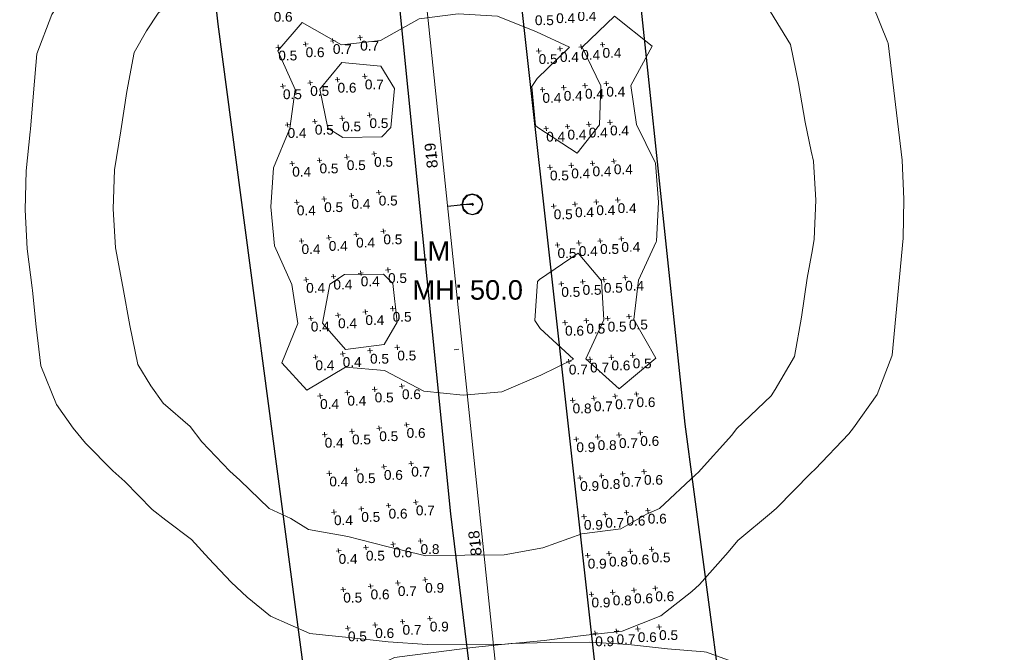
# Model space of a CAD drawing. Extents: x 11759 to 13757, y -2685 to 8839.
# Tile 6 of 58: x 12858 to 13110, y 4203 to 4365. Entities that reach past the tile are written whole.
import ezdxf

# ---------------------------------------------------------------- set-up
doc = ezdxf.new("R2010")
doc.units = 0
doc.header["$MEASUREMENT"] = 0
for name, color, linetype, lineweight in [('AGI32-115446_BK001 - Copy -- 2023-Jan-03 22h-01m-38s-DRAWING', 7, 'Continuous', 0), ('AGI32-Project_1-CALCPTS', 7, 'Continuous', 0), ('AGI32-Project_1-DRAWING', 7, 'Continuous', 0), ('AGI32-Project_1-LUMINAIRE', 7, 'Continuous', 0), ('AGI32-Project_1-MARKPOINT', 7, 'Continuous', 0), ('AGI32-Project_1-POLE_PENDANT', 7, 'Continuous', 0), ('AGI32-Project_1-STATISTICAL_AREA', 7, 'Continuous', 0), ('AGI32-Project_1-TEMPLATE', 7, 'Continuous', 0)]:
    doc.layers.add(name, color=color, linetype=linetype, lineweight=lineweight)
doc.styles.add('AGI32-Arial', font='arial.ttf')

# ---------------------------------------------------------------- blocks, each defined once
blk = doc.blocks.new('AGI32-ID1buv4w-Project_1-STATISTICAL_AREA-US 23 NB - Overall')
at = {"layer": 'AGI32-Project_1-STATISTICAL_AREA', "color": 7, "linetype": 'Continuous', "lineweight": 30}
for p, q in [((807.47, 2584.76), (762.78, 2957.77)), ((832.63, 2801.45), (866.95, 2459.18)), ((856.93, 2211.15), (807.47, 2584.76)), ((866.95, 2459.18), (899.84, 2190.33))]:
    blk.add_line(p, q, dxfattribs=at)
blk = doc.blocks.new('AGI32-ID1buv4w-Project_1-STATISTICAL_AREA-US 23 SB - Overall')
at = {"layer": 'AGI32-Project_1-STATISTICAL_AREA', "color": 7, "linetype": 'Continuous', "lineweight": 30}
for p, q in [((860.5, 2810.59), (913.54, 2334.49)), ((927.14, 2482.23), (899.97, 2738.69)), ((965.28, 2194.78), (927.14, 2482.23))]:
    blk.add_line(p, q, dxfattribs=at)
blk = doc.blocks.new('AGI32-ID1buv4w-Project_1-LUMINAIRE-LM_Symbol')
at = {"layer": 'AGI32-Project_1-LUMINAIRE', "color": 7, "linetype": 'ByBlock', "lineweight": 0}
for p, q in [((0, 0.9, 0.3), (-0.45, 0.779, 0.3)), ((0, 0.9), (-0.45, 0.779)), ((-0.45, 0.779, 0.3), (0, 0.9, 0.3)), ((0, 0.855), (-0.405, 0.734)), ((0.45, 0.779, 0.3), (0, 0.9, 0.3)), ((0.45, 0.779), (0, 0.9)), ((0, 0.9), (0, 0.9, 0.3)), ((0, 0.9, 0.3), (0.45, 0.779, 0.3)), ((0, 0.9, 0.3), (0, 0.9)), ((0.405, 0.734), (0, 0.855)), ((-0.779, 0.45, 0.3), (-0.9, 0, 0.3)), ((-0.779, 0.45), (-0.9, 0)), ((-0.9, 0, 0.3), (-0.779, 0.45, 0.3)), ((-0.9, 0, 0.3), (-0.779, -0.45, 0.3)), ((-0.9, 0), (-0.9, 0, 0.3)), ((-0.9, 0), (-0.779, -0.45)), ((-0.779, -0.45, 0.3), (-0.9, 0, 0.3)), ((-0.9, 0, 0.3), (-0.9, 0)), ((-0.734, 0.405), (-0.855, 0)), ((-0.855, 0), (-0.734, -0.405)), ((-0.45, 0.779, 0.3), (-0.779, 0.45, 0.3)), ((-0.45, 0.779), (-0.779, 0.45)), ((-0.779, 0.45, 0.3), (-0.45, 0.779, 0.3)), ((-0.779, 0.45), (-0.779, 0.45, 0.3)), ((-0.779, 0.45, 0.3), (-0.779, 0.45)), ((-0.405, 0.734), (-0.734, 0.405)), ((-0.45, 0.779), (-0.45, 0.779, 0.3)), ((-0.45, 0.779, 0.3), (-0.45, 0.779)), ((-0.1, 0), (0.1, 0)), ((0, -0.1), (0, 0.1)), ((0, 0.1), (0.1, 0)), ((0, -0.1), (0.1, 0)), ((0.734, 0.405), (0.405, 0.734)), ((0.779, 0.45, 0.3), (0.45, 0.779, 0.3)), ((0.779, 0.45), (0.45, 0.779)), ((0.45, 0.779), (0.45, 0.779, 0.3)), ((0.45, 0.779, 0.3), (0.779, 0.45, 0.3)), ((0.45, 0.779, 0.3), (0.45, 0.779)), ((0.855, 0), (0.734, 0.405)), ((0.734, -0.405), (0.855, 0)), ((0.9, 0, 0.3), (0.779, 0.45, 0.3)), ((0.9, 0), (0.779, 0.45)), ((0.779, 0.45), (0.779, 0.45, 0.3)), ((0.779, 0.45, 0.3), (0.9, 0, 0.3)), ((0.779, 0.45, 0.3), (0.779, 0.45)), ((0.779, -0.45, 0.3), (0.9, 0, 0.3)), ((0.779, -0.45), (0.9, 0)), ((0.9, 0, 0.3), (0.779, -0.45, 0.3)), ((0.9, 0, 0.3), (0.9, 0)), ((0.9, 0), (0.9, 0, 0.3)), ((-0.779, -0.45, 0.3), (-0.45, -0.779, 0.3)), ((-0.779, -0.45), (-0.779, -0.45, 0.3)), ((-0.779, -0.45), (-0.45, -0.779)), ((-0.45, -0.779, 0.3), (-0.779, -0.45, 0.3)), ((-0.779, -0.45, 0.3), (-0.779, -0.45)), ((-0.734, -0.405), (-0.405, -0.734)), ((-0.45, -0.779, 0.3), (0, -0.9, 0.3)), ((-0.45, -0.779), (-0.45, -0.779, 0.3)), ((-0.45, -0.779), (0, -0.9)), ((0, -0.9, 0.3), (-0.45, -0.779, 0.3)), ((-0.45, -0.779, 0.3), (-0.45, -0.779)), ((-0.405, -0.734), (0, -0.855)), ((0, -0.855), (0.405, -0.734)), ((0, -0.9, 0.3), (0.45, -0.779, 0.3)), ((0, -0.9), (0.45, -0.779)), ((0.45, -0.779, 0.3), (0, -0.9, 0.3)), ((0.405, -0.734), (0.734, -0.405)), ((0.45, -0.779, 0.3), (0.779, -0.45, 0.3)), ((0.45, -0.779), (0.779, -0.45)), ((0.779, -0.45, 0.3), (0.45, -0.779, 0.3)), ((0.45, -0.779), (0.45, -0.779, 0.3)), ((0.45, -0.779, 0.3), (0.45, -0.779)), ((0.779, -0.45), (0.779, -0.45, 0.3)), ((0.779, -0.45, 0.3), (0.779, -0.45)), ((0, -0.9), (0, -0.9, 0.3)), ((0, -0.9, 0.3), (0, -0.9))]:
    blk.add_line(p, q, dxfattribs=at)
blk = doc.blocks.new('AGI32-ID1buv4w-Project_1-LUMINAIRE-LM_137-1')
at = {"layer": 'AGI32-Project_1-LUMINAIRE', "color": 7, "linetype": 'ByBlock', "lineweight": 0, "xscale": 3, "yscale": 3, "zscale": 3}
blk.add_blockref('AGI32-ID1buv4w-Project_1-LUMINAIRE-LM_Symbol', (0, 0), dxfattribs=at)
blk = doc.blocks.new('AGI32-ID1buv4w-Project_1-LUMINAIRE-LM_137_Labels')
at = {"layer": 'AGI32-Project_1-LUMINAIRE', "color": 7, "linetype": 'ByBlock', "lineweight": 0, "char_height": 5, "attachment_point": 1, "style": 'AGI32-Arial'}
for s, insert in [('LM', (-12.37, -9.4, 50)), ('MH: 50.0', (-12.37, -19.4, 50))]:
    blk.add_mtext(s, dxfattribs=dict(at, insert=insert))
blk = doc.blocks.new('AGI32-ID1buv4w-Project_1-LUMINAIRE-LM_Template1')
at = {"layer": 'AGI32-Project_1-TEMPLATE', "color": 1, "linetype": 'ByBlock', "lineweight": 0}
for p, q in [((-30, 110.68, -50), (-20, 111.88, -50)), ((-20, 111.88, -50), (-10, 112.73, -50)), ((-10, 112.73, -50), (0, 112.91, -50)), ((0, 112.91, -50), (10, 112.83, -50)), ((10, 112.83, -50), (20, 112.09, -50)), ((20, 112.09, -50), (30, 110.85, -50)), ((-50, 104.94, -50), (-40, 109.5, -50)), ((-40, 109.5, -50), (-36.02, 109.99, -50)), ((-36.02, 109.99, -50), (-30, 110.68, -50)), ((30, 110.85, -50), (39.4, 109.99, -50)), ((39.4, 109.99, -50), (40, 109.93, -50)), ((40, 109.93, -50), (49.99, 106.1, -50)), ((49.99, 106.1, -50), (58.01, 99.99, -50)), ((-55.96, 99.99, -50), (-50, 104.94, -50)), ((-59.99, 96.08, -50), (-55.96, 99.99, -50)), ((58.01, 99.99, -50), (59.99, 98.21, -50)), ((-65.67, 89.99, -50), (-59.99, 96.08, -50)), ((59.99, 98.21, -50), (67.49, 89.99, -50)), ((-69.99, 85.03, -50), (-65.67, 89.99, -50)), ((67.49, 89.99, -50), (69.99, 87, -50)), ((69.99, 87, -50), (78.64, 79.99, -50)), ((-76.51, 79.99, -50), (-69.99, 85.03, -50)), ((-79.99, 77.26, -50), (-76.51, 79.99, -50)), ((78.64, 79.99, -50), (79.99, 78.89, -50)), ((79.99, 78.89, -50), (88.87, 69.99, -50)), ((-86.94, 69.99, -50), (-79.99, 77.26, -50)), ((-89.99, 67.14, -50), (-86.94, 69.99, -50)), ((88.87, 69.99, -50), (89.99, 68.99, -50)), ((89.99, 68.99, -50), (98.78, 59.99, -50)), ((-96.87, 59.99, -50), (-89.99, 67.14, -50)), ((-99.99, 56.1, -50), (-96.87, 59.99, -50)), ((98.78, 59.99, -50), (99.99, 58.51, -50)), ((99.99, 58.51, -50), (106.17, 49.99, -50)), ((-104.18, 49.99, -50), (-99.99, 56.1, -50)), ((-108.13, 40, -50), (-104.18, 49.99, -50)), ((106.17, 49.99, -50), (109.99, 40.21, -50)), ((-109.13, 30, -50), (-108.13, 40, -50)), ((109.99, 40.21, -50), (110.07, 40, -50)), ((110.07, 40, -50), (111.13, 30, -50)), ((-109.99, 20.7, -50), (-109.13, 30, -50)), ((111.13, 30, -50), (112.21, 20, -50)), ((-110.07, 20, -50), (-109.99, 20.7, -50)), ((-111.26, 10, -50), (-110.07, 20, -50)), ((112.21, 20, -50), (113.29, 10, -50)), ((-111.61, 0, -50), (-111.26, 10, -50)), ((113.29, 10, -50), (113.56, 0, -50)), ((-111.26, -10, -50), (-111.61, 0, -50)), ((113.56, 0, -50), (113.29, -10, -50)), ((-110.07, -20, -50), (-111.26, -10, -50)), ((113.29, -10, -50), (112.21, -20, -50)), ((-109.99, -20.7, -50), (-110.07, -20, -50)), ((112.21, -20, -50), (111.13, -30, -50)), ((-109.13, -30, -50), (-109.99, -20.7, -50)), ((-108.13, -40, -50), (-109.13, -30, -50)), ((111.13, -30, -50), (110.07, -40, -50)), ((-104.18, -50, -50), (-108.13, -40, -50)), ((109.99, -40.21, -50), (106.17, -50, -50)), ((110.07, -40, -50), (109.99, -40.21, -50)), ((-99.99, -56.1, -50), (-104.18, -50, -50)), ((106.17, -50, -50), (99.99, -58.51, -50)), ((-96.87, -59.99, -50), (-99.99, -56.1, -50)), ((-89.99, -67.14, -50), (-96.87, -59.99, -50)), ((98.78, -59.99, -50), (89.99, -68.99, -50)), ((99.99, -58.51, -50), (98.78, -59.99, -50)), ((-86.94, -69.99, -50), (-89.99, -67.14, -50)), ((-79.99, -77.26, -50), (-86.94, -69.99, -50)), ((88.87, -69.99, -50), (79.99, -78.89, -50)), ((89.99, -68.99, -50), (88.87, -69.99, -50)), ((-76.51, -79.99, -50), (-79.99, -77.26, -50)), ((-69.99, -85.03, -50), (-76.51, -79.99, -50)), ((78.64, -79.99, -50), (69.99, -87, -50)), ((79.99, -78.89, -50), (78.64, -79.99, -50)), ((-65.67, -89.99, -50), (-69.99, -85.03, -50)), ((69.99, -87, -50), (67.49, -89.99, -50)), ((-59.99, -96.08, -50), (-65.67, -89.99, -50)), ((67.49, -89.99, -50), (59.99, -98.21, -50)), ((-55.96, -99.99, -50), (-59.99, -96.08, -50)), ((59.99, -98.21, -50), (58.01, -99.99, -50)), ((-50, -104.94, -50), (-55.96, -99.99, -50)), ((58.01, -99.99, -50), (49.99, -106.1, -50)), ((-40, -109.5, -50), (-50, -104.94, -50)), ((49.99, -106.1, -50), (40, -109.93, -50)), ((-36.02, -109.99, -50), (-40, -109.5, -50)), ((-30, -110.68, -50), (-36.02, -109.99, -50)), ((-20, -111.88, -50), (-30, -110.68, -50)), ((30, -110.85, -50), (20, -112.09, -50)), ((39.4, -109.99, -50), (30, -110.85, -50)), ((40, -109.93, -50), (39.4, -109.99, -50)), ((-10, -112.73, -50), (-20, -111.88, -50)), ((0, -112.91, -50), (-10, -112.73, -50)), ((10, -112.83, -50), (0, -112.91, -50)), ((20, -112.09, -50), (10, -112.83, -50))]:
    blk.add_line(p, q, dxfattribs=at)
at = {"layer": 'AGI32-Project_1-TEMPLATE', "color": 5, "linetype": 'ByBlock', "lineweight": 0}
for p, q in [((-20, 87.43, -50), (-10, 89.98, -50)), ((-10, 89.98, -50), (0, 89.96, -50)), ((0, 89.96, -50), (10, 89.99, -50)), ((10, 89.99, -50), (20, 88.29, -50)), ((-30, 84.75, -50), (-20, 87.43, -50)), ((20, 88.29, -50), (30, 84.86, -50)), ((-40, 82.85, -50), (-30, 84.75, -50)), ((30, 84.86, -50), (40, 83.65, -50)), ((40, 83.65, -50), (46.61, 79.99, -50)), ((-44.52, 79.99, -50), (-40, 82.85, -50)), ((-50, 77.33, -50), (-44.52, 79.99, -50)), ((46.61, 79.99, -50), (49.99, 78.56, -50)), ((49.99, 78.56, -50), (59.42, 69.99, -50)), ((-57.49, 69.99, -50), (-50, 77.33, -50)), ((-59.99, 67.64, -50), (-57.49, 69.99, -50)), ((59.42, 69.99, -50), (59.99, 69.5, -50)), ((59.99, 69.5, -50), (68.77, 59.99, -50)), ((-67.06, 59.99, -50), (-59.99, 67.64, -50)), ((-69.99, 56.1, -50), (-67.06, 59.99, -50)), ((68.77, 59.99, -50), (69.99, 58.35, -50)), ((69.99, 58.35, -50), (78.97, 49.99, -50)), ((-76.9, 49.99, -50), (-69.99, 56.1, -50)), ((-79.99, 45.51, -50), (-76.9, 49.99, -50)), ((78.97, 49.99, -50), (79.99, 48.41, -50)), ((79.99, 48.41, -50), (85.03, 40, -50)), ((-83.19, 40, -50), (-79.99, 45.51, -50)), ((-85.15, 30, -50), (-83.19, 40, -50)), ((85.03, 40, -50), (86.99, 30, -50)), ((-86.82, 20, -50), (-85.15, 30, -50)), ((86.99, 30, -50), (88.58, 20, -50)), ((-88.57, 10, -50), (-86.82, 20, -50)), ((88.58, 20, -50), (89.99, 12.61, -50)), ((89.99, 12.61, -50), (90.52, 10, -50)), ((-89.09, 0, -50), (-88.57, 10, -50)), ((90.52, 10, -50), (91.07, 0, -50)), ((-88.57, -10, -50), (-89.09, 0, -50)), ((91.07, 0, -50), (90.52, -10, -50)), ((-86.82, -20, -50), (-88.57, -10, -50)), ((90.52, -10, -50), (89.99, -12.61, -50)), ((89.99, -12.61, -50), (88.58, -20, -50)), ((-85.15, -30, -50), (-86.82, -20, -50)), ((88.58, -20, -50), (86.99, -30, -50)), ((-83.19, -40, -50), (-85.15, -30, -50)), ((86.99, -30, -50), (85.03, -40, -50)), ((-79.99, -45.51, -50), (-83.19, -40, -50)), ((85.03, -40, -50), (79.99, -48.41, -50)), ((-76.9, -50, -50), (-79.99, -45.51, -50)), ((-69.99, -56.1, -50), (-76.9, -50, -50)), ((78.97, -50, -50), (69.99, -58.35, -50)), ((79.99, -48.41, -50), (78.97, -50, -50)), ((-67.06, -59.99, -50), (-69.99, -56.1, -50)), ((-59.99, -67.64, -50), (-67.06, -59.99, -50)), ((68.77, -59.99, -50), (59.99, -69.5, -50)), ((69.99, -58.35, -50), (68.77, -59.99, -50)), ((-57.49, -69.99, -50), (-59.99, -67.64, -50)), ((-50, -77.33, -50), (-57.49, -69.99, -50)), ((59.42, -69.99, -50), (49.99, -78.56, -50)), ((59.99, -69.5, -50), (59.42, -69.99, -50)), ((-44.52, -79.99, -50), (-50, -77.33, -50)), ((-40, -82.85, -50), (-44.52, -79.99, -50)), ((46.61, -79.99, -50), (40, -83.65, -50)), ((49.99, -78.56, -50), (46.61, -79.99, -50)), ((-30, -84.75, -50), (-40, -82.85, -50)), ((-20, -87.43, -50), (-30, -84.75, -50)), ((30, -84.86, -50), (20, -88.29, -50)), ((40, -83.65, -50), (30, -84.86, -50)), ((-10, -89.98, -50), (-20, -87.43, -50)), ((20, -88.29, -50), (10, -89.99, -50)), ((0, -89.96, -50), (-10, -89.98, -50)), ((10, -89.99, -50), (0, -89.96, -50))]:
    blk.add_line(p, q, dxfattribs=at)
at = {"layer": 'AGI32-Project_1-TEMPLATE', "color": 3, "linetype": 'ByBlock', "lineweight": 0}
for p, q in [((-10, 47.77, -50), (0, 48.88, -50)), ((0, 48.88, -50), (10, 48.16, -50)), ((10, 48.16, -50), (20, 44.03, -50)), ((-46.32, 40, -50), (-40, 47.15, -50)), ((-40, 47.15, -50), (-30, 41.31, -50)), ((-20, 42.3, -50), (-10, 47.77, -50)), ((31.6, 40, -50), (40, 47.79, -50)), ((40, 47.79, -50), (49.57, 40, -50)), ((20, 44.03, -50), (28.43, 40, -50)), ((-30, 41.31, -50), (-20, 42.3, -50)), ((-42.07, 30, -50), (-46.32, 40, -50)), ((28.43, 40, -50), (20, 32.04, -50)), ((36.32, 30, -50), (31.6, 40, -50)), ((49.57, 40, -50), (43.99, 30, -50)), ((-30, 36.78, -50), (-35.74, 30, -50)), ((-20, 35.69, -50), (-30, 36.78, -50)), ((-16.6, 30, -50), (-20, 35.69, -50)), ((20, 32.04, -50), (18.63, 30, -50)), ((-43.55, 20, -50), (-42.07, 30, -50)), ((-35.74, 30, -50), (-33.8, 20, -50)), ((-17.63, 20, -50), (-16.6, 30, -50)), ((18.63, 30, -50), (19.43, 20, -50)), ((35.83, 20, -50), (36.32, 30, -50)), ((43.99, 30, -50), (45.35, 20, -50)), ((-47.85, 10, -50), (-43.55, 20, -50)), ((-33.8, 20, -50), (-30, 17.54, -50)), ((-20, 17.59, -50), (-17.63, 20, -50)), ((19.43, 20, -50), (20, 19.48, -50)), ((20, 19.48, -50), (30, 12.84, -50)), ((30, 12.84, -50), (35.83, 20, -50)), ((45.35, 20, -50), (49.99, 10.16, -50)), ((-30, 17.54, -50), (-20, 17.59, -50)), ((49.99, 10.16, -50), (50.05, 10, -50)), ((-48.64, 0, -50), (-47.85, 10, -50)), ((50.05, 10, -50), (50.72, 0, -50)), ((-47.85, -10, -50), (-48.64, 0, -50)), ((50.72, 0, -50), (50.05, -10, -50)), ((-43.55, -20, -50), (-47.85, -10, -50)), ((50.05, -10, -50), (49.99, -10.16, -50)), ((49.99, -10.16, -50), (45.35, -20, -50)), ((30, -12.84, -50), (20, -19.48, -50)), ((35.83, -20, -50), (30, -12.84, -50)), ((-30, -17.54, -50), (-33.8, -20, -50)), ((-20, -17.59, -50), (-30, -17.54, -50)), ((-17.63, -20, -50), (-20, -17.59, -50)), ((-42.07, -30, -50), (-43.55, -20, -50)), ((-33.8, -20, -50), (-35.74, -30, -50)), ((-16.6, -30, -50), (-17.63, -20, -50)), ((19.43, -20, -50), (18.63, -30, -50)), ((20, -19.48, -50), (19.43, -20, -50)), ((36.32, -30, -50), (35.83, -20, -50)), ((45.35, -20, -50), (43.99, -30, -50)), ((-46.32, -40, -50), (-42.07, -30, -50)), ((-35.74, -30, -50), (-30, -36.78, -50)), ((-20, -35.69, -50), (-16.6, -30, -50)), ((18.63, -30, -50), (20, -32.04, -50)), ((31.6, -40, -50), (36.32, -30, -50)), ((43.99, -30, -50), (49.57, -40, -50)), ((20, -32.04, -50), (28.43, -40, -50)), ((-30, -36.78, -50), (-20, -35.69, -50)), ((-40, -47.15, -50), (-46.32, -40, -50)), ((28.43, -40, -50), (20, -44.03, -50)), ((40, -47.79, -50), (31.6, -40, -50)), ((49.57, -40, -50), (40, -47.79, -50)), ((-30, -41.31, -50), (-40, -47.15, -50)), ((-20, -42.3, -50), (-30, -41.31, -50)), ((-10, -47.77, -50), (-20, -42.3, -50)), ((20, -44.03, -50), (10, -48.16, -50)), ((0, -48.88, -50), (-10, -47.77, -50)), ((10, -48.16, -50), (0, -48.88, -50))]:
    blk.add_line(p, q, dxfattribs=at)
blk = doc.blocks.new('AGI32-ID1buv4w-Project_1-LUMINAIRE-LM_137')
at = {"layer": 'AGI32-Project_1-POLE_PENDANT', "color": 7, "linetype": 'ByBlock', "lineweight": 0}
for q in [(3, 0), (0, 0, -50)]:
    blk.add_line((0, 0), q, dxfattribs=at)
at = {"layer": 'AGI32-Project_1-LUMINAIRE', "color": 7, "linetype": 'ByBlock', "lineweight": 0}
blk.add_blockref('AGI32-ID1buv4w-Project_1-LUMINAIRE-LM_137-1', (3, 0), dxfattribs=at)
at = {"layer": 'AGI32-Project_1-LUMINAIRE', "color": 7, "linetype": 'ByBlock', "lineweight": 0, "rotation": 359.2909993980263}
blk.add_blockref('AGI32-ID1buv4w-Project_1-LUMINAIRE-LM_137_Labels', (0, 0, -50), dxfattribs=at)
at = {"layer": 'AGI32-Project_1-TEMPLATE', "color": 7, "linetype": 'ByBlock', "lineweight": 0}
blk.add_blockref('AGI32-ID1buv4w-Project_1-LUMINAIRE-LM_Template1', (0, 0), dxfattribs=at)
blk = doc.blocks.new('AGI32-ID1buv4w-Project_1-LUMINAIRE-LM_138-1')
at = {"layer": 'AGI32-Project_1-LUMINAIRE', "color": 7, "linetype": 'ByBlock', "lineweight": 0, "xscale": 3, "yscale": 3, "zscale": 3}
blk.add_blockref('AGI32-ID1buv4w-Project_1-LUMINAIRE-LM_Symbol', (0, 0), dxfattribs=at)
blk = doc.blocks.new('AGI32-ID1buv4w-Project_1-LUMINAIRE-LM_138_Labels')
at = {"layer": 'AGI32-Project_1-LUMINAIRE', "color": 7, "linetype": 'ByBlock', "lineweight": 0, "char_height": 5, "attachment_point": 1, "style": 'AGI32-Arial'}
for s, insert in [('LM', (-12.37, -9.4, 50)), ('MH: 50.0', (-12.37, -19.4, 50))]:
    blk.add_mtext(s, dxfattribs=dict(at, insert=insert))
blk = doc.blocks.new('AGI32-ID1buv4w-Project_1-LUMINAIRE-LM_138')
at = {"layer": 'AGI32-Project_1-POLE_PENDANT', "color": 7, "linetype": 'ByBlock', "lineweight": 0}
for q in [(3, 0), (0, 0, -50)]:
    blk.add_line((0, 0), q, dxfattribs=at)
at = {"layer": 'AGI32-Project_1-LUMINAIRE', "color": 7, "linetype": 'ByBlock', "lineweight": 0}
blk.add_blockref('AGI32-ID1buv4w-Project_1-LUMINAIRE-LM_138-1', (3, 0), dxfattribs=at)
at = {"layer": 'AGI32-Project_1-LUMINAIRE', "color": 7, "linetype": 'ByBlock', "lineweight": 0, "rotation": 359.2909993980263}
blk.add_blockref('AGI32-ID1buv4w-Project_1-LUMINAIRE-LM_138_Labels', (0, 0, -50), dxfattribs=at)
at = {"layer": 'AGI32-Project_1-TEMPLATE', "color": 7, "linetype": 'ByBlock', "lineweight": 0}
blk.add_blockref('AGI32-ID1buv4w-Project_1-LUMINAIRE-LM_Template1', (0, 0), dxfattribs=at)
blk = doc.blocks.new('AGI32-ID1buv4w-MARKPOINT')
at = {"layer": 'AGI32-Project_1-MARKPOINT', "color": 0, "linetype": 'Continuous', "lineweight": 0}
for p, q in [((-0.125, 0), (0.125, 0)), ((0, -0.125), (0, 0.125))]:
    blk.add_line(p, q, dxfattribs=at)
blk = doc.blocks.new('AGI32-ID1buv4w-Project_1-CALCPTS-US 23 NB - STA 817+00 TO STA 822+_Luminance')
at = {"layer": 'AGI32-Project_1-MARKPOINT', "color": 154, "linetype": 'Continuous', "lineweight": 0, "xscale": 5, "yscale": 5, "zscale": 5, "rotation": 95.5470793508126}
for p in [(895.03, 2578.42), (900.48, 2578.95), (905.94, 2579.48), (889.57, 2577.89), (896, 2568.47), (901.45, 2569), (906.91, 2569.53), (890.54, 2567.94), (891.51, 2557.99), (896.96, 2558.51), (902.42, 2559.05), (907.87, 2559.57), (892.47, 2548.03), (897.93, 2548.56), (903.38, 2549.09), (908.84, 2549.62), (893.44, 2538.08), (898.9, 2538.61), (904.35, 2539.14), (909.81, 2539.67), (894.41, 2528.12), (899.86, 2528.66), (905.32, 2529.18), (910.77, 2529.72), (895.38, 2518.17), (900.83, 2518.7), (906.28, 2519.23), (911.74, 2519.76), (896.34, 2508.22), (901.8, 2508.75), (907.25, 2509.28), (912.71, 2509.81), (897.31, 2498.27), (902.76, 2498.8), (908.22, 2499.33), (913.67, 2499.86), (914.64, 2489.9), (898.27, 2488.31), (903.73, 2488.84), (909.18, 2489.37), (915.61, 2479.95), (899.24, 2478.36), (904.7, 2478.89), (910.15, 2479.42), (916.57, 2470), (900.21, 2468.41), (905.66, 2468.94), (911.12, 2469.47), (917.54, 2460.04), (901.17, 2458.45), (906.63, 2458.98), (912.08, 2459.51), (913.05, 2449.56), (918.51, 2450.09), (902.14, 2448.5), (907.6, 2449.03), (914.02, 2439.61), (919.47, 2440.14), (903.11, 2438.55), (908.56, 2439.08), (914.98, 2429.65), (920.44, 2430.18), (904.07, 2428.59), (909.53, 2429.12)]:
    blk.add_blockref('AGI32-ID1buv4w-MARKPOINT', p, dxfattribs=at)
at = {"layer": 'AGI32-Project_1-CALCPTS', "color": 154, "linetype": 'Continuous', "lineweight": 0, "char_height": 2.5, "attachment_point": 1, "style": 'AGI32-Arial'}
for s, insert in [('0.5', (888.61, 2587.01)), ('0.4', (894.06, 2587.54)), ('0.4', (899.52, 2588.07)), ('0.5', (889.57, 2577.06)), ('0.4', (895.03, 2577.59)), ('0.4', (900.48, 2578.12)), ('0.4', (905.94, 2578.65)), ('0.4', (906.91, 2568.69)), ('0.4', (890.54, 2567.1)), ('0.4', (896, 2567.63)), ('0.4', (901.45, 2568.16)), ('0.4', (907.87, 2558.74)), ('0.4', (891.51, 2557.15)), ('0.4', (896.96, 2557.68)), ('0.4', (902.42, 2558.21)), ('0.4', (908.84, 2548.79)), ('0.5', (892.47, 2547.2)), ('0.4', (897.93, 2547.73)), ('0.4', (903.38, 2548.26)), ('0.4', (909.81, 2538.83)), ('0.5', (893.44, 2537.25)), ('0.4', (898.9, 2537.77)), ('0.4', (904.35, 2538.3)), ('0.5', (905.32, 2528.35)), ('0.4', (910.77, 2528.88)), ('0.5', (894.41, 2527.29)), ('0.4', (899.86, 2527.82)), ('0.5', (906.28, 2518.4)), ('0.4', (911.74, 2518.93)), ('0.5', (895.38, 2517.34)), ('0.5', (900.83, 2517.87)), ('0.5', (907.25, 2508.45)), ('0.5', (912.71, 2508.98)), ('0.6', (896.34, 2507.39)), ('0.5', (901.8, 2507.92)), ('0.6', (908.22, 2498.49)), ('0.5', (913.67, 2499.02)), ('0.7', (897.31, 2497.43)), ('0.7', (902.76, 2497.96)), ('0.7', (903.73, 2488.01)), ('0.7', (909.18, 2488.54)), ('0.6', (914.64, 2489.07)), ('0.8', (898.27, 2487.48)), ('0.8', (904.7, 2478.06)), ('0.7', (910.15, 2478.59)), ('0.6', (915.61, 2479.12)), ('0.9', (899.24, 2477.53)), ('0.8', (905.66, 2468.1)), ('0.7', (911.12, 2468.63)), ('0.6', (916.57, 2469.16)), ('0.9', (900.21, 2467.57)), ('0.7', (906.63, 2458.15)), ('0.6', (912.08, 2458.68)), ('0.6', (917.54, 2459.21)), ('0.9', (901.17, 2457.62)), ('0.9', (902.14, 2447.67)), ('0.8', (907.6, 2448.2)), ('0.6', (913.05, 2448.73)), ('0.5', (918.51, 2449.26)), ('0.9', (903.11, 2437.71)), ('0.8', (908.56, 2438.24)), ('0.6', (914.02, 2438.77)), ('0.6', (919.47, 2439.3)), ('0.9', (904.07, 2427.76)), ('0.7', (909.53, 2428.29)), ('0.6', (914.98, 2428.82)), ('0.5', (920.44, 2429.35))]:
    blk.add_mtext(s, dxfattribs=dict(at, insert=insert))
blk = doc.blocks.new('AGI32-ID1buv4w-Project_1-CALCPTS-US 23 SB - STA 823+00 TO STA 813+50_Luminance')
at = {"layer": 'AGI32-Project_1-MARKPOINT', "color": 154, "linetype": 'Continuous', "lineweight": 0, "xscale": 5.000000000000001, "yscale": 5.000000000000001, "zscale": 5.000000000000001, "rotation": 276.8312320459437}
for p in [(843.84, 2581.31), (822.85, 2578.8), (829.85, 2579.63), (836.84, 2580.47), (845.03, 2571.38), (824.04, 2568.87), (831.03, 2569.7), (838.03, 2570.54), (839.22, 2560.61), (846.21, 2561.45), (825.23, 2558.94), (832.22, 2559.78), (840.41, 2550.68), (847.4, 2551.52), (826.42, 2549.01), (833.41, 2549.85), (841.6, 2540.76), (848.59, 2541.59), (827.61, 2539.08), (834.6, 2539.92), (842.79, 2530.83), (849.78, 2531.66), (828.8, 2529.15), (835.79, 2529.99), (843.98, 2520.9), (850.97, 2521.74), (829.99, 2519.22), (836.98, 2520.06), (838.17, 2510.13), (845.17, 2510.97), (852.16, 2511.81), (831.18, 2509.29), (839.36, 2500.2), (846.36, 2501.04), (853.35, 2501.88), (832.37, 2499.36), (840.55, 2490.27), (847.55, 2491.11), (854.54, 2491.95), (833.56, 2489.43), (841.74, 2480.34), (848.73, 2481.18), (855.73, 2482.02), (834.74, 2479.51), (842.93, 2470.41), (849.92, 2471.25), (856.92, 2472.09), (835.93, 2469.58), (858.11, 2462.16), (837.12, 2459.65), (844.12, 2460.49), (851.11, 2461.32), (859.3, 2452.23), (838.31, 2449.72), (845.31, 2450.56), (852.3, 2451.39), (860.49, 2442.3), (839.5, 2439.79), (846.5, 2440.63), (853.49, 2441.47), (861.68, 2432.37), (840.69, 2429.86), (847.69, 2430.7), (854.68, 2431.54)]:
    blk.add_blockref('AGI32-ID1buv4w-MARKPOINT', p, dxfattribs=at)
at = {"layer": 'AGI32-Project_1-CALCPTS', "color": 154, "linetype": 'Continuous', "lineweight": 0, "char_height": 2.5, "attachment_point": 1, "style": 'AGI32-Arial'}
for s, insert in [('0.6', (821.66, 2587.89)), ('0.6', (829.85, 2578.8)), ('0.7', (836.84, 2579.64)), ('0.7', (843.84, 2580.48)), ('0.5', (822.85, 2577.96)), ('0.5', (831.03, 2568.87)), ('0.6', (838.03, 2569.71)), ('0.7', (845.03, 2570.55)), ('0.5', (824.04, 2568.03)), ('0.5', (832.22, 2558.94)), ('0.5', (839.22, 2559.78)), ('0.5', (846.21, 2560.62)), ('0.4', (825.23, 2558.1)), ('0.5', (833.41, 2549.01)), ('0.5', (840.41, 2549.85)), ('0.5', (847.4, 2550.69)), ('0.4', (826.42, 2548.17)), ('0.5', (834.6, 2539.08)), ('0.4', (841.6, 2539.92)), ('0.5', (848.59, 2540.76)), ('0.4', (827.61, 2538.25)), ('0.5', (849.78, 2530.83)), ('0.4', (828.8, 2528.32)), ('0.4', (835.79, 2529.15)), ('0.4', (842.79, 2529.99)), ('0.5', (850.97, 2520.9)), ('0.4', (829.99, 2518.39)), ('0.4', (836.98, 2519.23)), ('0.4', (843.98, 2520.06)), ('0.5', (852.16, 2510.97)), ('0.4', (831.18, 2508.46)), ('0.4', (838.17, 2509.3)), ('0.4', (845.17, 2510.13)), ('0.5', (853.35, 2501.04)), ('0.4', (832.37, 2498.53)), ('0.4', (839.36, 2499.37)), ('0.5', (846.36, 2500.21)), ('0.6', (854.54, 2491.11)), ('0.4', (833.56, 2488.6)), ('0.4', (840.55, 2489.44)), ('0.5', (847.55, 2490.28)), ('0.6', (855.73, 2481.19)), ('0.4', (834.74, 2478.67)), ('0.5', (841.74, 2479.51)), ('0.5', (848.73, 2480.35)), ('0.6', (849.92, 2470.42)), ('0.7', (856.92, 2471.26)), ('0.4', (835.93, 2468.74)), ('0.5', (842.93, 2469.58)), ('0.6', (851.11, 2460.49)), ('0.7', (858.11, 2461.33)), ('0.4', (837.12, 2458.81)), ('0.5', (844.12, 2459.65)), ('0.6', (852.3, 2450.56)), ('0.8', (859.3, 2451.4)), ('0.4', (838.31, 2448.88)), ('0.5', (845.31, 2449.72)), ('0.7', (853.49, 2440.63)), ('0.9', (860.49, 2441.47)), ('0.5', (839.5, 2438.96)), ('0.6', (846.5, 2439.79)), ('0.7', (854.68, 2430.7)), ('0.9', (861.68, 2431.54)), ('0.5', (840.69, 2429.03)), ('0.6', (847.69, 2429.86))]:
    blk.add_mtext(s, dxfattribs=dict(at, insert=insert))

msp = doc.modelspace()

# ---------------------------------------------------------------- linework, layer by layer
at = {"layer": 'AGI32-115446_BK001 - Copy -- 2023-Jan-03 22h-01m-38s-DRAWING', "color": 7, "linetype": 'Continuous', "lineweight": 0}
for p, q in [((12980.33, 4195.91), (12931.83, 4660.54)), ((12980.33, 4195.91), (12931.83, 4660.54)), ((12964.99, 4330.23), (12963.01, 4330.02)), ((12970.54, 4280.54), (12969.35, 4280.41)), ((12976.23, 4230.87), (12974.25, 4230.64))]:
    msp.add_line(p, q, dxfattribs=at)
for points in [[(12964.99, 4330.23, 0), (12964.99, 4330.23, 0), (12964.99, 4330.23, 0), (12964.99, 4330.23, 0), (12964.99, 4330.23, 0), (12964.99, 4330.23, 0), (12964.99, 4330.23, 0), (12964.99, 4330.23, 0), (12964.99, 4330.23, 0), (12964.99, 4330.23, 0), (12964.99, 4330.23, 0), (12964.99, 4330.23, 0), (12964.99, 4330.23, 0), (12964.99, 4330.23, 0), (12964.99, 4330.23, 0), (12964.99, 4330.23, 0), (12964.99, 4330.23, 0), (12964.99, 4330.23, 0), (12964.99, 4330.23, 0), (12964.99, 4330.23, 0), (12964.99, 4330.23, 0), (12964.99, 4330.23, 0), (12964.99, 4330.23, 0), (12964.99, 4330.23, 0), (12964.99, 4330.23, 0), (12964.99, 4330.23, 0)], [(12976.23, 4230.87, 0), (12976.23, 4230.87, 0), (12976.23, 4230.87, 0), (12976.23, 4230.87, 0), (12976.23, 4230.87, 0), (12976.23, 4230.87, 0), (12976.23, 4230.87, 0), (12976.23, 4230.87, 0), (12976.23, 4230.87, 0), (12976.23, 4230.87, 0), (12976.23, 4230.87, 0), (12976.23, 4230.87, 0), (12976.23, 4230.87, 0), (12976.23, 4230.87, 0), (12976.23, 4230.87, 0), (12976.23, 4230.87, 0), (12976.23, 4230.87, 0), (12976.23, 4230.87, 0), (12976.23, 4230.87, 0), (12976.23, 4230.87, 0), (12976.23, 4230.87, 0), (12976.23, 4230.87, 0), (12976.23, 4230.87, 0), (12976.23, 4230.87, 0), (12976.23, 4230.87, 0), (12976.23, 4230.87, 0)]]:
    msp.add_polyline3d(points, dxfattribs=at)
at = {"layer": 'AGI32-Project_1-DRAWING', "color": 8, "linetype": 'Continuous', "lineweight": 30}
msp.add_line((12974.02, 4317.79), (12967.68, 4317.13), dxfattribs=at)

# ---------------------------------------------------------------- block references
at = {"layer": 'AGI32-Project_1-CALCPTS', "color": 7, "linetype": 'Continuous', "lineweight": 0}
for name in ['AGI32-ID1buv4w-Project_1-CALCPTS-US 23 SB - STA 823+00 TO STA 813+50_Luminance', 'AGI32-ID1buv4w-Project_1-CALCPTS-US 23 NB - STA 817+00 TO STA 822+_Luminance']:
    msp.add_blockref(name, (12101.41, 1779.14), dxfattribs=at)
at = {"layer": 'AGI32-Project_1-LUMINAIRE', "color": 7, "linetype": 'Continuous', "lineweight": 0, "rotation": 0.7090006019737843}
for name, p in [('AGI32-ID1buv4w-Project_1-LUMINAIRE-LM_137', (12970.99, 4317.65, 50)), ('AGI32-ID1buv4w-Project_1-LUMINAIRE-LM_138', (12995.37, 4092.47, 50))]:
    msp.add_blockref(name, p, dxfattribs=at)
at = {"layer": 'AGI32-Project_1-STATISTICAL_AREA', "color": 7, "linetype": 'Continuous', "lineweight": 0}
for name in ['AGI32-ID1buv4w-Project_1-STATISTICAL_AREA-US 23 SB - Overall', 'AGI32-ID1buv4w-Project_1-STATISTICAL_AREA-US 23 NB - Overall']:
    msp.add_blockref(name, (12101.41, 1779.14), dxfattribs=at)

# ---------------------------------------------------------------- texts
at = {"layer": 'AGI32-115446_BK001 - Copy -- 2023-Jan-03 22h-01m-38s-DRAWING', "color": 7, "linetype": 'Continuous', "lineweight": 0, "char_height": 2.8, "attachment_point": 1, "style": 'AGI32-Arial'}
for s, insert, rotation in [('819', (12962.39, 4326.82), 96.2865), ('818', (12973.65, 4227.41), 96.6198)]:
    msp.add_mtext(s, dxfattribs=dict(at, insert=insert, rotation=rotation))

doc.saveas('drawing.dxf')
